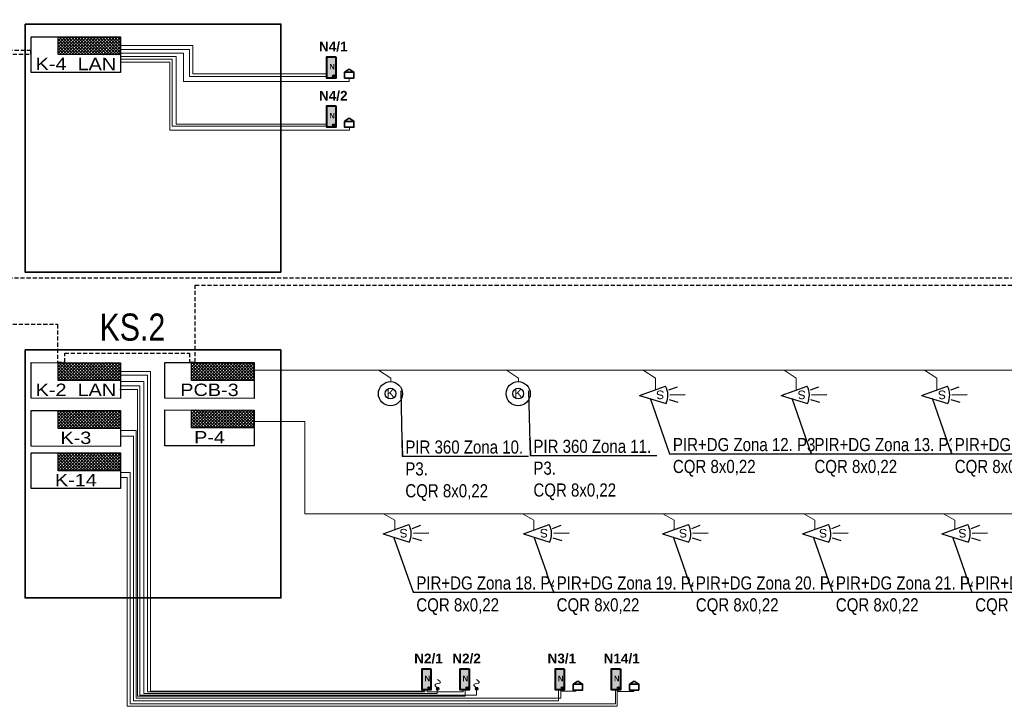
# Model space of a CAD drawing. Header units: millimetres. Extents: x -1662057 to -197461, y -941126 to 63888.
# Tile 23 of 209: x -1610095 to -1591966, y -758310 to -745672. Entities that reach past the tile are written whole.
import ezdxf
from ezdxf import colors
from ezdxf.entities.mleader import LeaderData, LeaderLine
from ezdxf.enums import TextEntityAlignment as Align
from ezdxf.math import Vec2, Vec3

# ---------------------------------------------------------------- set-up
doc = ezdxf.new("R2010")
doc.units = ezdxf.units.MM
doc.set_wipeout_variables(frame=1)
doc.linetypes.add('( DASHED )', pattern=[0.75, 0.5, -0.25])
for name, color, linetype in [('Apsardze', 5, 'CONTINUOUS'), ('ESS AS', 5, 'CONTINUOUS'), ('ESS_AS_iekartas', 102, 'CONTINUOUS'), ('UAS', 240, 'CONTINUOUS'), ('VS AS', 7, 'CONTINUOUS'), ('VS-AS_Iekartas', 5, 'CONTINUOUS')]:
    doc.layers.add(name, color=color, linetype=linetype)
for name, color, linetype, lineweight in [('AS', 1, 'CONTINUOUS', 18), ('AS_kabelis', 16, 'CONTINUOUS', 15), ('ESS PK', 250, 'CONTINUOUS', 9), ('VS_AS', 5, 'CONTINUOUS', 25)]:
    doc.layers.add(name, color=color, linetype=linetype, lineweight=lineweight)
doc.styles.add('DEL_Arial Narrow', font='ARIALN.TTF')
doc.styles.add('LV', font='arial.ttf')
doc.styles.add('MKM_Arial narrow', font='ARIALN.TTF')
doc.styles.add('ROMANS', font='arial.ttf', dxfattribs={"width": 0.8, "oblique": 15})
doc.styles.add('WMF-Arial0', font='arialbd.ttf')

# ---------------------------------------------------------------- blocks, each defined once
blk = doc.blocks.new('DEL_VS-AS_kontroles_panelis')
blk.add_wipeout([(-326, 261), (326, 261), (326, -1), (-326, -1)]).dxf.layer = 'AS_kabelis'
at = {"layer": 'VS-AS_Iekartas', "color": 0}
for p, q in [((-325, 260), (325, 260)), ((-325, 0), (-325, 260)), ((-130, 251.7), (-121.7, 260)), ((-130, 229.2), (-99.2, 260)), ((-130, 206.8), (-76.8, 260)), ((-130, 184.3), (-54.3, 260)), ((-130, 161.9), (-31.9, 260)), ((-130, 139.4), (-9.4, 260)), ((-17.7, 130), (-130, 242.3)), ((-40.2, 130), (-130, 219.8)), ((4.7, 130), (-125.3, 260)), ((-117, 130), (13, 260)), ((27.2, 130), (-102.8, 260)), ((-94.5, 130), (35.5, 260)), ((49.6, 130), (-80.4, 260)), ((-72.1, 130), (57.9, 260)), ((72.1, 130), (-57.9, 260)), ((-49.6, 130), (80.4, 260)), ((94.5, 130), (-35.5, 260)), ((-27.2, 130), (102.8, 260)), ((117, 130), (-13, 260)), ((-4.7, 130), (125.3, 260)), ((139.4, 130), (9.4, 260)), ((17.7, 130), (147.7, 260)), ((161.9, 130), (31.9, 260)), ((40.2, 130), (170.2, 260)), ((184.3, 130), (54.3, 260)), ((62.6, 130), (192.6, 260)), ((206.8, 130), (76.8, 260)), ((85.1, 130), (215.1, 260)), ((229.2, 130), (99.2, 260)), ((107.5, 130), (237.5, 260)), ((251.7, 130), (121.7, 260)), ((130, 130), (260, 260)), ((274.1, 130), (144.1, 260)), ((152.5, 130), (282.5, 260)), ((296.6, 130), (166.6, 260)), ((174.9, 130), (304.9, 260)), ((319, 130), (189, 260)), ((197.4, 130), (325, 257.6)), ((325, 146.5), (211.5, 260)), ((219.8, 130), (325, 235.2)), ((325, 168.9), (233.9, 260)), ((325, 191.4), (256.4, 260)), ((325, 213.8), (278.8, 260)), ((325, 236.3), (301.3, 260)), ((325, 258.7), (323.7, 260)), ((325, 260), (325, 0)), ((-62.6, 130), (-130, 197.4)), ((-85.1, 130), (-130, 174.9)), ((-107.5, 130), (-130, 152.5)), ((242.3, 130), (325, 212.7)), ((264.7, 130), (325, 190.3)), ((287.2, 130), (325, 167.8)), ((309.6, 130), (325, 145.4)), ((325, 0), (-325, 0))]:
    blk.add_line(p, q, dxfattribs=at)
blk.add_lwpolyline([(-130, 260), (325, 260), (325, 130), (-130, 130)], close=True, dxfattribs=at)
at = {"layer": 'VS-AS_Iekartas', "color": 0, "style": 'DEL_Arial Narrow', "width": 1.4}
blk.add_attdef('TIPS', text='', height=90, dxfattribs=at).set_placement((0, -10), align=Align.BOTTOM_CENTER)
blk = doc.blocks.new('_None')
blk = doc.blocks.new('pir')
at = {"layer": 'Apsardze'}
for p, q in [((-530, 1), (-797, 1)), ((-512, 81), (-665, 133)), ((0, 0), (-457, 153)), ((0, 0), (-457, -152)), ((-512, -84), (-662, -135))]:
    blk.add_line(p, q, dxfattribs=at)
blk.add_arc((-151, 1), 342, 153.6522, 206.5245, dxfattribs=at)

msp = doc.modelspace()

# ---------------------------------------------------------------- hatches: boundary and pattern name
at = {"layer": 'ESS AS', "true_color": 0xffffff, "transparency": 33554687}
h = msp.add_hatch(color=7, dxfattribs=at)
h.dxf.hatch_style = 1
h.paths.add_polyline_path([(-1604275.35912, -746353.91118), (-1604438.67114, -746353.91118), (-1604438.67114, -746744.812), (-1604275.35912, -746744.812)])
h = msp.add_hatch(color=7, dxfattribs=at)
h.dxf.hatch_style = 1
h.paths.add_polyline_path([(-1604275.35912, -747258.99074), (-1604438.67114, -747258.99074), (-1604438.67114, -747649.89156), (-1604275.35912, -747649.89156)])
h = msp.add_hatch(color=7, dxfattribs=at)
h.dxf.hatch_style = 1
h.paths.add_polyline_path([(-1602521.75426, -757617.10669), (-1602685.06627, -757617.10669), (-1602685.06627, -758008.00751), (-1602521.75426, -758008.00751)])
h = msp.add_hatch(color=7, dxfattribs=at)
h.dxf.hatch_style = 1
h.paths.add_polyline_path([(-1601820.93233, -757617.10669), (-1601984.24434, -757617.10669), (-1601984.24434, -758008.00751), (-1601820.93233, -758008.00751)])
h = msp.add_hatch(color=7, dxfattribs=at)
h.dxf.hatch_style = 1
h.paths.add_polyline_path([(-1600066.77634, -757617.10669), (-1600230.08835, -757617.10669), (-1600230.08835, -758008.00751), (-1600066.77634, -758008.00751)])
h = msp.add_hatch(color=7, dxfattribs=at)
h.dxf.hatch_style = 1
h.paths.add_polyline_path([(-1599034.24718, -757617.10669), (-1599197.55919, -757617.10669), (-1599197.55919, -758008.00751), (-1599034.24718, -758008.00751)])
at = {"layer": 'VS_AS', "lineweight": 20}
h = msp.add_hatch(color=1, dxfattribs=at)
h.dxf.hatch_style = 1
h.paths.add_polyline_path([(-1602425.19026, -757985.8325, 1), (-1602368.70576, -757985.8325, 1)])
h = msp.add_hatch(color=1, dxfattribs=at)
h.dxf.hatch_style = 1
h.paths.add_polyline_path([(-1601708.7991, -757985.8325, 1), (-1601652.3146, -757985.8325, 1)])

# ---------------------------------------------------------------- linework, layer by layer
at = {"layer": 'ESS AS', "color": 1, "lineweight": 35, "ltscale": 2, "transparency": 33554687}
for p, q in [((-1604027.44988, -746581.12162), (-1604113.0836, -746637.29827)), ((-1604025.66544, -746581.12162), (-1603940.03172, -746637.29827)), ((-1604027.44988, -747486.20118), (-1604113.0836, -747542.37782)), ((-1604025.66544, -747486.20118), (-1603940.03172, -747542.37782)), ((-1599818.8671, -757844.31713), (-1599904.50082, -757900.49378)), ((-1599817.08266, -757844.31713), (-1599731.44894, -757900.49378)), ((-1598782.54897, -757844.31713), (-1598868.18269, -757900.49378)), ((-1598780.76453, -757844.31713), (-1598695.13081, -757900.49378))]:
    msp.add_line(p, q, dxfattribs=at)
at = {"layer": 'ESS AS', "color": 5, "lineweight": 40, "ltscale": 2, "transparency": 33554687}
for points in [[(-1604275.35912, -746353.91118), (-1604275.35912, -746744.812), (-1604438.67114, -746744.812), (-1604438.67114, -746353.91118)], [(-1604275.35912, -747258.99074), (-1604275.35912, -747649.89156), (-1604438.67114, -747649.89156), (-1604438.67114, -747258.99074)], [(-1602521.75426, -757617.10669), (-1602521.75426, -758008.00751), (-1602685.06627, -758008.00751), (-1602685.06627, -757617.10669)], [(-1601820.93233, -757617.10669), (-1601820.93233, -758008.00751), (-1601984.24434, -758008.00751), (-1601984.24434, -757617.10669)], [(-1600066.77634, -757617.10669), (-1600066.77634, -758008.00751), (-1600230.08835, -758008.00751), (-1600230.08835, -757617.10669)], [(-1599034.24718, -757617.10669), (-1599034.24718, -758008.00751), (-1599197.55919, -758008.00751), (-1599197.55919, -757617.10669)]]:
    msp.add_lwpolyline(points, close=True, dxfattribs=at)
at = {"layer": 'ESS AS', "color": 1, "lineweight": 35, "ltscale": 2, "transparency": 33554687}
for points in [[(-1604113.17988, -746637.39916), (-1603940.4682, -746637.39916), (-1603940.4682, -746747.26841), (-1604113.17988, -746747.26841)], [(-1604113.17988, -747542.47872), (-1603940.4682, -747542.47872), (-1603940.4682, -747652.34797), (-1604113.17988, -747652.34797)], [(-1599904.5971, -757900.59467), (-1599731.88542, -757900.59467), (-1599731.88542, -758010.46392), (-1599904.5971, -758010.46392)], [(-1598868.27897, -757900.59467), (-1598695.56729, -757900.59467), (-1598695.56729, -758010.46392), (-1598868.27897, -758010.46392)]]:
    msp.add_lwpolyline(points, close=True, dxfattribs=at)
at = {"layer": 'ESS AS', "color": 5, "lineweight": 40, "ltscale": 2, "transparency": 33554687}
for centre in [(-1604312.16274, -746709.65222), (-1604312.16274, -747614.73178), (-1602558.55788, -757972.84773), (-1601857.73595, -757972.84773), (-1600103.57996, -757972.84773), (-1599071.0508, -757972.84773)]:
    msp.add_circle(centre, 16.76601, dxfattribs=at)
at = {"layer": 'ESS_AS_iekartas', "color": 6, "lineweight": 35}
msp.add_lwpolyline([(-1609996.35194, -745752.45985), (-1605284.74912, -745752.45985), (-1605284.74912, -750316.66463), (-1609996.35194, -750316.66463)], close=True, dxfattribs=at)
at = {"layer": 'ESS_AS_iekartas', "color": 5, "lineweight": 35}
msp.add_lwpolyline([(-1609996.35194, -751750.34689), (-1605284.74912, -751750.34689), (-1605284.74912, -756314.55167), (-1609996.35194, -756314.55167)], close=True, dxfattribs=at)
at = {"layer": 'UAS', "color": 5}
for centre, radius in [((-1603267.85955, -752555.32752), 222.20558), ((-1603267.55266, -752553.74207), 98.79327)]:
    msp.add_circle(centre, radius, dxfattribs=at)
at = {"layer": 'VS_AS', "color": 5, "lineweight": 20}
for points in [[(-1603261.04017, -752333.73196), (-1603261.04017, -752268.22564), (-1603485.82951, -752123.42377)], [(-1600909.19116, -752333.73196), (-1600909.19116, -752268.22564), (-1601133.9805, -752123.42377)], [(-1595796.55979, -752480.827), (-1595796.55979, -752268.22564), (-1596021.34914, -752123.42377)], [(-1593210.9657, -752480.827), (-1593210.9657, -752268.22564), (-1593435.75504, -752123.42377)], [(-1603188.84304, -755060.67789), (-1603188.84304, -754885.67251), (-1603395.85866, -754765.64295)], [(-1600630.32286, -755060.67789), (-1600630.32286, -754885.67251), (-1600837.33848, -754765.64295)], [(-1598043.97097, -755060.67789), (-1598043.97097, -754885.67251), (-1598250.98659, -754765.64295)], [(-1595452.79675, -755060.67789), (-1595452.79675, -754885.67251), (-1595659.81237, -754765.64295)], [(-1592878.01844, -755060.67789), (-1592878.01844, -754885.67251), (-1593085.03406, -754765.64295)]]:
    msp.add_lwpolyline(points, dxfattribs=at)
at = {"layer": 'VS_AS', "color": 1, "lineweight": 20}
for points in [[(-1601927.11555, -758005.80725), (-1601927.11555, -758043.76532), (-1602595.00788, -758043.76532), (-1602595.00788, -758007.01419)], [(-1599853.65261, -758011.23845), (-1599853.65261, -758029.13125), (-1600111.37156, -758029.13125), (-1600111.37156, -758007.97973)], [(-1598783.99153, -758013.5618), (-1598783.99153, -758038.18325), (-1599075.46677, -758038.18325), (-1599075.46677, -758010.15221)]]:
    msp.add_lwpolyline(points, dxfattribs=at)
for centre in [(-1602396.94801, -757985.8325), (-1601680.55685, -757985.8325)]:
    msp.add_circle(centre, 28.24225, dxfattribs=at)
for points in [[(-1602397.91248, -757976.75032), (-1602447.37577, -757910.18793), (-1602348.51807, -757872.89368), (-1602398.94583, -757818.4308)], [(-1601681.52132, -757976.75032), (-1601730.98461, -757910.18793), (-1601632.12691, -757872.89368), (-1601682.55467, -757818.4308)]]:
    msp.add_spline(points, degree=3, dxfattribs=at)

# ---------------------------------------------------------------- block references
at = {"layer": 'VS AS', "xscale": 1.0546875, "yscale": 1.0546875, "zscale": 1.0546875, "rotation": 181.564087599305}
msp.add_blockref('pir', (-1603404.16693, -755137.40166), dxfattribs=at)

# ---------------------------------------------------------------- texts
at = {"layer": 'AS', "color": 6, "style": 'LV', "width": 0.8}
msp.add_text('KS.2 ', height=500, dxfattribs=at).set_placement((-1608624.64971, -751579.88207))
at = {"layer": 'ESS AS', "color": 5, "transparency": 33554687, "style": 'WMF-Arial0'}
for p in [(-1604393.17912, -746584.98846), (-1604393.17912, -747490.06801), (-1602639.57425, -757848.18397), (-1601938.75232, -757848.18397), (-1600184.59633, -757848.18397), (-1599152.06718, -757848.18397)]:
    msp.add_text('N', height=99.93911, dxfattribs=at).set_placement(p)
at = {"layer": 'ESS PK', "color": 5, "style": 'WMF-Arial0'}
for s, p in [('N4/1', (-1604584.32732, -746254.93608)), ('N4/2', (-1604584.32732, -747160.01564)), ('N2/1', (-1602830.72246, -757518.13159)), ('N2/2', (-1602129.90052, -757518.13159)), ('N3/1', (-1600375.74454, -757518.13159)), ('N14/1', (-1599343.21538, -757518.13159))]:
    msp.add_text(s, height=178.4729, dxfattribs=at).set_placement(p)
at = {"layer": 'VS AS', "color": 5, "style": 'ROMANS'}
for s, rotation, p in [('K', 0.184298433, (-1603339.057, -752625.44999, 875.19667)), ('S', 181.564087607, (-1602952.76253, -755042.68211, 875.19667))]:
    msp.add_text(s, height=158.20312, rotation=rotation, dxfattribs=at).set_placement(p)

# ---------------------------------------------------------------- next in the draw order: block references
at = {"layer": 'ESS AS', "color": 6, "transparency": 33554687}
ref = msp.add_blockref('DEL_VS-AS_kontroles_panelis', (-1609060.0247, -746643.73798), dxfattribs=dict(at, xscale=2.53125, yscale=2.53125, zscale=2.53125, rotation=359.9240141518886))
ref.add_attrib('TIPS', 'K-4  LAN', dxfattribs={"layer": 'VS-AS_Iekartas', "height": 227.8125, "rotation": 359.92401415, "style": 'DEL_Arial Narrow', "width": 1.4}).set_placement((-1609060.05827, -746669.05046), align=Align.BOTTOM_CENTER)
ref = msp.add_blockref('DEL_VS-AS_kontroles_panelis', (-1609060.0247, -752641.62502), dxfattribs=dict(at, xscale=2.53125, yscale=2.53125, zscale=2.53125, rotation=359.9240141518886))
ref.add_attrib('TIPS', 'K-2  LAN', dxfattribs={"layer": 'VS-AS_Iekartas', "height": 227.8125, "rotation": 359.92401415, "style": 'DEL_Arial Narrow', "width": 1.4}).set_placement((-1609060.05827, -752666.9375), align=Align.BOTTOM_CENTER)
at = {"layer": 'ESS AS', "color": 116, "true_color": 0x136734, "transparency": 33554687}
ref = msp.add_blockref('DEL_VS-AS_kontroles_panelis', (-1606599.98572, -752641.23568), dxfattribs=dict(at, xscale=2.53125, yscale=2.53125, zscale=2.53125, rotation=359.9240141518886))
ref.add_attrib('TIPS', 'PCB-3', dxfattribs={"layer": 'VS-AS_Iekartas', "height": 227.8125, "rotation": 359.92401415, "style": 'DEL_Arial Narrow', "width": 1.4}).set_placement((-1606600.01929, -752666.54816), align=Align.BOTTOM_CENTER)
at = {"layer": 'ESS AS', "color": 6, "transparency": 33554687}
ref = msp.add_blockref('DEL_VS-AS_kontroles_panelis', (-1609060.0247, -753524.31596), dxfattribs=dict(at, xscale=2.53125, yscale=2.53125, zscale=2.53125, rotation=359.9240141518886))
ref.add_attrib('TIPS', 'K-3', dxfattribs={"layer": 'VS-AS_Iekartas', "height": 227.8125, "rotation": 359.92401415, "style": 'DEL_Arial Narrow', "width": 1.4}).set_placement((-1609060.05827, -753549.62843), align=Align.BOTTOM_CENTER)
at = {"layer": 'ESS AS', "color": 116, "true_color": 0x136734, "transparency": 33554687}
ref = msp.add_blockref('DEL_VS-AS_kontroles_panelis', (-1606599.98572, -753514.15045), dxfattribs=dict(at, xscale=2.53125, yscale=2.53125, zscale=2.53125, rotation=359.9240141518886))
ref.add_attrib('TIPS', 'P-4', dxfattribs={"layer": 'VS-AS_Iekartas', "height": 227.8125, "rotation": 359.92401415, "style": 'DEL_Arial Narrow', "width": 1.4}).set_placement((-1606600.01929, -753539.46293), align=Align.BOTTOM_CENTER)
at = {"layer": 'ESS AS', "color": 6, "transparency": 33554687}
ref = msp.add_blockref('DEL_VS-AS_kontroles_panelis', (-1609060.0247, -754302.12436), dxfattribs=dict(at, xscale=2.53125, yscale=2.53125, zscale=2.53125, rotation=359.9240141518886))
ref.add_attrib('TIPS', 'K-14', dxfattribs={"layer": 'VS-AS_Iekartas', "height": 227.8125, "rotation": 359.92401415, "style": 'DEL_Arial Narrow', "width": 1.4}).set_placement((-1609060.05827, -754327.43684), align=Align.BOTTOM_CENTER)

# ---------------------------------------------------------------- next in the draw order: leaders
at = {"layer": 'VS_AS', "color": 7}
ml = msp.add_multileader_mtext('Standard', dxfattribs=at)
ml.set_content('{\\C5;PIR 360 Zona \\fArial Narrow|b0|i0|c186|p34;10\\fArial Narrow|b0|i0|c0|p34;. P3.\\fArial Narrow|b0|i0|c186|p34;\\P}CQR 8x0,22', color=7, style='MKM_Arial narrow')
ml.set_leader_properties(color=256, linetype='ByLayer', lineweight=-1)
ml.set_arrow_properties(name='NONE')
ml.build(insert=Vec2(0, 0))
ml.multileader.update_dxf_attribs({"has_dogleg": 0, "text_left_attachment_type": 6, "text_right_attachment_type": 6, "dogleg_length": 0.36, "arrow_head_size": 90.58202})
ctx = ml.context
ctx.base_point, ctx.char_height, ctx.arrow_head_size, ctx.landing_gap_size, ctx.plane_origin = Vec3(-1603054.57567, -753706.19658), 241.55204301, 90.58202, 60.38801, Vec3(-1597759.85816, -767451.52886)
ctx.left_attachment, ctx.right_attachment, ctx.attachment_type = 6, 6, 1
notes = []
notes.append((ctx, [(0, (1, 1, 0), (-1603054.93567, -753706.19658), (1, 0), 0.36, [(0, [(-1603079.51421, -752504.73227)], 0, [])])]))
ctx.mtext.insert, ctx.mtext.width, ctx.mtext.defined_height, ctx.mtext.flow_direction = Vec3(-1602994.18766, -753416.33413), 2248.3884705, 597.96664, 5
ctx.mtext.has_bg_fill, ctx.mtext.bg_color, ctx.mtext.bg_scale_factor, ctx.mtext.bg_transparency, ctx.mtext.use_window_bg_color = 1, -1073741824, 1.2, 0, 1
ml = msp.add_multileader_mtext('Standard', dxfattribs=at)
ml.set_content('{\\C5;PIR+DG Zona 1\\fArial Narrow|b0|i0|c186|p34;8\\fArial Narrow|b0|i0|c0|p34;. P\\fArial Narrow|b0|i0|c186|p34;4\\P}CQR 8x0,22', color=7, style='MKM_Arial narrow')
ml.set_leader_properties(color=256, linetype='ByLayer', lineweight=-1)
ml.set_arrow_properties(name='NONE')
ml.build(insert=Vec2(0, 0))
ml.multileader.update_dxf_attribs({"has_dogleg": 0, "text_left_attachment_type": 6, "text_right_attachment_type": 6, "dogleg_length": 0.36, "arrow_head_size": 90.58202})
ctx = ml.context
ctx.base_point, ctx.char_height, ctx.arrow_head_size, ctx.landing_gap_size, ctx.plane_origin = Vec3(-1602851.82954, -756208.36677), 241.55204301, 90.58202, 60.38801, Vec3(-1597911.34614, -770922.38754)
ctx.left_attachment, ctx.right_attachment, ctx.attachment_type = 6, 6, 1
notes.append((ctx, [(0, (1, 1, 0), (-1602852.18954, -756208.36677), (1, 0), 0.36, [(0, [(-1603209.1657, -755187.70766)], 0, [])])]))
ctx.mtext.insert, ctx.mtext.width, ctx.mtext.defined_height, ctx.mtext.flow_direction = Vec3(-1602791.44153, -755918.50431), 2555.3651324, 597.96664, 5
ctx.mtext.has_bg_fill, ctx.mtext.bg_color, ctx.mtext.bg_scale_factor, ctx.mtext.bg_transparency, ctx.mtext.use_window_bg_color = 1, -1073741824, 1.2, 0, 1
for ctx, leaders in notes:
    for number, flags, end, landing, length, lines in leaders:
        leader = LeaderData()
        leader.index, (leader.has_last_leader_line, leader.has_dogleg_vector, leader.attachment_direction) = number, flags
        leader.last_leader_point, leader.dogleg_vector, leader.dogleg_length = Vec3(end), Vec3(landing), length
        for number, points, colour, breaks in lines:
            line = LeaderLine()
            line.index, line.vertices, line.color, line.breaks = number, Vec3.list(points), colors.encode_raw_color(colour), breaks
            leader.lines.append(line)
        ctx.leaders.append(leader)

# ---------------------------------------------------------------- next in the draw order: linework, layer by layer
at = {"layer": 'UAS', "color": 5}
for centre, radius in [((-1600916.01054, -752555.32752), 222.20558), ((-1600915.70365, -752553.74207), 98.79327)]:
    msp.add_circle(centre, radius, dxfattribs=at)
at = {"layer": 'VS_AS', "color": 6, "linetype": '( DASHED )', "lineweight": 30, "ltscale": 150}
for points in [[(-1577378.85195, -750428.64751), (-1610445.27443, -750428.64751), (-1610445.27443, -746303.0465), (-1609887.33117, -746303.0465), (-1609887.33117, -746240.10491), (-1610433.35639, -746240.10491), (-1610433.35639, -740166.06036), (-1609887.53784, -740166.06036), (-1609887.53784, -740107.01113), (-1610422.95395, -740107.01113), (-1610422.95395, -734457.98827), (-1609886.02225, -734457.98827), (-1609886.02225, -734385.87398), (-1610419.78499, -734385.87398), (-1610419.78499, -728712.1995), (-1609893.18685, -728712.1995)], [(-1610559.4947, -751753.83051), (-1610559.4947, -751278.14777), (-1609401.17169, -751278.14777), (-1609401.17169, -751977.53566), (-1609264.28648, -751977.53566), (-1609264.28648, -751808.44425), (-1606965.20752, -751808.44425), (-1606965.20752, -751976.08734), (-1606862.28527, -751976.08734), (-1606862.28527, -750558.87565), (-1577365.90056, -750558.87565)]]:
    msp.add_lwpolyline(points, dxfattribs=at)
at = {"layer": 'VS_AS', "color": 1, "lineweight": 20}
for points in [[(-1608231.75733, -746148.95124), (-1606905.27288, -746148.95124), (-1606905.27288, -746668.32498), (-1604446.29932, -746668.32498)], [(-1604031.09694, -746744.06006), (-1604031.09694, -746812.22164), (-1607075.91437, -746812.22164), (-1607075.91437, -746288.50295), (-1608239.47305, -746288.50295)], [(-1608231.68844, -746352.10835), (-1607212.11067, -746352.10835), (-1607212.11067, -747592.50426), (-1604438.72137, -747592.50426)], [(-1604023.519, -747648.08355), (-1604023.519, -747707.2233), (-1607328.81099, -747707.2233), (-1607328.81099, -746454.1546), (-1608225.07496, -746454.1546)], [(-1602637.09991, -758009.45823), (-1602637.09991, -758043.13168), (-1607740.36218, -758043.13168), (-1607740.36218, -752215.48263), (-1608236.09742, -752215.48263)], [(-1602406.3171, -757987.25065), (-1602406.3171, -758074.63265), (-1607806.97919, -758074.63265), (-1607806.97919, -752328.24041), (-1608230.31063, -752328.24041)], [(-1601681.38353, -758005.68656), (-1601681.38353, -758101.849), (-1607880.003, -758101.849), (-1607880.003, -752409.97999), (-1608231.2062, -752409.97999)]]:
    msp.add_lwpolyline(points, dxfattribs=at)
at = {"layer": 'VS_AS', "color": 6, "lineweight": 20}
for points in [[(-1604435.96576, -746719.31792), (-1606965.68975, -746719.31792), (-1606965.68975, -746217.4749), (-1608228.65726, -746217.4749)], [(-1604452.01722, -747630.10024), (-1607288.30344, -747630.10024), (-1607288.30344, -746398.66582), (-1608237.88857, -746398.66582)], [(-1602666.44721, -758007.79869), (-1602666.44721, -758028.98038), (-1607683.66539, -758028.98038), (-1607683.66539, -752146.53655), (-1608230.58619, -752146.53655)], [(-1608251.18442, -752477.80967), (-1607928.22627, -752477.80967), (-1607928.22627, -758124.81091), (-1601891.70589, -758124.81091), (-1601891.70589, -758011.47984)]]:
    msp.add_lwpolyline(points, dxfattribs=at)

# ---------------------------------------------------------------- next in the draw order: block references
at = {"layer": 'VS AS', "xscale": 1.0546875, "yscale": 1.0546875, "zscale": 1.0546875, "rotation": 181.564087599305}
msp.add_blockref('pir', (-1600820.29509, -755137.40166), dxfattribs=at)

# ---------------------------------------------------------------- next in the draw order: texts
at = {"layer": 'VS AS', "color": 5, "style": 'ROMANS'}
for s, rotation, p in [('K', 0.184298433, (-1600987.20799, -752625.44999, 875.19667)), ('S', 181.564087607, (-1600368.89069, -755042.68211, 875.19667))]:
    msp.add_text(s, height=158.20312, rotation=rotation, dxfattribs=at).set_placement(p)

# ---------------------------------------------------------------- next in the draw order: leaders
at = {"layer": 'VS_AS', "color": 7}
ml = msp.add_multileader_mtext('Standard', dxfattribs=at)
ml.set_content('{\\C5;PIR 360 Zona 1\\fArial Narrow|b0|i0|c186|p34;1\\fArial Narrow|b0|i0|c0|p34;. P3.\\fArial Narrow|b0|i0|c186|p34;\\P}CQR 8x0,22', color=7, style='MKM_Arial narrow')
ml.set_leader_properties(color=256, linetype='ByLayer', lineweight=-1)
ml.set_arrow_properties(name='NONE')
ml.build(insert=Vec2(0, 0))
ml.multileader.update_dxf_attribs({"has_dogleg": 0, "text_left_attachment_type": 6, "text_right_attachment_type": 6, "dogleg_length": 0.36, "arrow_head_size": 90.58202})
ctx = ml.context
ctx.base_point, ctx.char_height, ctx.arrow_head_size, ctx.landing_gap_size, ctx.plane_origin = Vec3(-1600696.38875, -753692.43754), 241.55204301, 90.58202, 60.38801, Vec3(-1595408.00916, -767451.52886)
ctx.left_attachment, ctx.right_attachment, ctx.attachment_type = 6, 6, 1
notes = []
notes.append((ctx, [(0, (1, 1, 0), (-1600696.74875, -753692.43754), (1, 0), 0.36, [(0, [(-1600727.6652, -752504.73227)], 0, [])])]))
ctx.mtext.insert, ctx.mtext.width, ctx.mtext.defined_height, ctx.mtext.flow_direction = Vec3(-1600636.00073, -753402.57509), 2248.3884705, 597.96664, 5
ctx.mtext.has_bg_fill, ctx.mtext.bg_color, ctx.mtext.bg_scale_factor, ctx.mtext.bg_transparency, ctx.mtext.use_window_bg_color = 1, -1073741824, 1.2, 0, 1
ml = msp.add_multileader_mtext('Standard', dxfattribs=at)
ml.set_content('{\\C5;PIR+DG Zona 1\\fArial Narrow|b0|i0|c186|p34;9\\fArial Narrow|b0|i0|c0|p34;. P\\fArial Narrow|b0|i0|c186|p34;4\\P}CQR 8x0,22', color=7, style='MKM_Arial narrow')
ml.set_leader_properties(color=256, linetype='ByLayer', lineweight=-1)
ml.set_arrow_properties(name='NONE')
ml.build(insert=Vec2(0, 0))
ml.multileader.update_dxf_attribs({"has_dogleg": 0, "text_left_attachment_type": 6, "text_right_attachment_type": 6, "dogleg_length": 0.36, "arrow_head_size": 90.58202})
ctx = ml.context
ctx.base_point, ctx.char_height, ctx.arrow_head_size, ctx.landing_gap_size, ctx.plane_origin = Vec3(-1600267.9577, -756208.36677), 241.55204301, 90.58202, 60.38801, Vec3(-1595327.4743, -770922.38754)
ctx.left_attachment, ctx.right_attachment, ctx.attachment_type = 6, 6, 1
notes.append((ctx, [(0, (1, 1, 0), (-1600268.3177, -756208.36677), (1, 0), 0.36, [(0, [(-1600625.29386, -755187.70766)], 0, [])])]))
ctx.mtext.insert, ctx.mtext.width, ctx.mtext.defined_height, ctx.mtext.flow_direction = Vec3(-1600207.56969, -755918.50431), 2555.3651324, 597.96664, 5
ctx.mtext.has_bg_fill, ctx.mtext.bg_color, ctx.mtext.bg_scale_factor, ctx.mtext.bg_transparency, ctx.mtext.use_window_bg_color = 1, -1073741824, 1.2, 0, 1
for ctx, leaders in notes:
    for number, flags, end, landing, length, lines in leaders:
        leader = LeaderData()
        leader.index, (leader.has_last_leader_line, leader.has_dogleg_vector, leader.attachment_direction) = number, flags
        leader.last_leader_point, leader.dogleg_vector, leader.dogleg_length = Vec3(end), Vec3(landing), length
        for number, points, colour, breaks in lines:
            line = LeaderLine()
            line.index, line.vertices, line.color, line.breaks = number, Vec3.list(points), colors.encode_raw_color(colour), breaks
            leader.lines.append(line)
        ctx.leaders.append(leader)

# ---------------------------------------------------------------- next in the draw order: linework, layer by layer
at = {"layer": 'VS_AS', "color": 5, "lineweight": 20}
for points in [[(-1585509.3646, -752451.80025), (-1585509.3646, -752122.45822), (-1605776.77941, -752122.45822)], [(-1598388.69848, -752480.827), (-1598388.69848, -752268.22564), (-1598613.48782, -752123.42377)]]:
    msp.add_lwpolyline(points, dxfattribs=at)
at = {"layer": 'VS_AS', "color": 1, "lineweight": 20}
for points in [[(-1608229.75951, -753232.44494), (-1607952.54458, -753232.44494), (-1607952.54458, -758157.57916), (-1600129.35195, -758157.57916), (-1600129.35195, -758011.69105)], [(-1608228.93282, -754005.24457), (-1608060.70249, -754005.24457), (-1608060.70249, -758265.56955), (-1599125.61898, -758265.56955), (-1599125.61898, -758013.26007)]]:
    msp.add_lwpolyline(points, dxfattribs=at)
at = {"layer": 'VS_AS', "color": 6, "lineweight": 20}
for points in [[(-1600176.12852, -758011.17811), (-1600176.12852, -758207.99882), (-1607999.7345, -758207.99882), (-1607999.7345, -753340.31464), (-1608235.61519, -753340.31464)], [(-1599094.96275, -758009.24701), (-1599094.96275, -758309.53211), (-1608118.29486, -758309.53211), (-1608118.29486, -754098.78193), (-1608232.10178, -754098.78193)]]:
    msp.add_lwpolyline(points, dxfattribs=at)

# ---------------------------------------------------------------- next in the draw order: block references
at = {"layer": 'VS AS', "xscale": 1.0546875, "yscale": 1.0546875, "zscale": 1.0546875, "rotation": 181.564087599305}
for p in [(-1598679.93958, -752590.25868), (-1598257.91706, -755137.40166)]:
    msp.add_blockref('pir', p, dxfattribs=at)

# ---------------------------------------------------------------- next in the draw order: texts
at = {"layer": 'VS AS', "color": 5, "style": 'ROMANS'}
for p in [(-1598228.53518, -752495.53912, 875.19667), (-1597806.51265, -755042.68211, 875.19667)]:
    msp.add_text('S', height=158.20312, rotation=181.564087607, dxfattribs=at).set_placement(p)

# ---------------------------------------------------------------- next in the draw order: leaders
at = {"layer": 'VS_AS', "color": 7}
ml = msp.add_multileader_mtext('Standard', dxfattribs=at)
ml.set_content('{\\C5;PIR+DG Zona 1\\fArial Narrow|b0|i0|c186|p34;2\\fArial Narrow|b0|i0|c0|p34;. P3\\fArial Narrow|b0|i0|c186|p34;\\P}CQR 8x0,22', color=7, style='MKM_Arial narrow')
ml.set_leader_properties(color=256, linetype='ByLayer', lineweight=-1)
ml.set_arrow_properties(name='NONE')
ml.build(insert=Vec2(0, 0))
ml.multileader.update_dxf_attribs({"has_dogleg": 0, "text_left_attachment_type": 6, "text_right_attachment_type": 6, "dogleg_length": 0.36, "arrow_head_size": 90.58202})
ctx = ml.context
ctx.base_point, ctx.char_height, ctx.arrow_head_size, ctx.landing_gap_size, ctx.plane_origin = Vec3(-1598127.60219, -753661.22378), 241.55204301, 90.58202, 60.38801, Vec3(-1593187.11879, -768375.24455)
ctx.left_attachment, ctx.right_attachment, ctx.attachment_type = 6, 6, 1
notes = []
notes.append((ctx, [(0, (1, 1, 0), (-1598127.96219, -753661.22378), (1, 0), 0.36, [(0, [(-1598484.93835, -752640.56467)], 0, [])])]))
ctx.mtext.insert, ctx.mtext.width, ctx.mtext.defined_height, ctx.mtext.flow_direction = Vec3(-1598067.21418, -753371.36133), 2555.3651324, 597.96664, 5
ctx.mtext.has_bg_fill, ctx.mtext.bg_color, ctx.mtext.bg_scale_factor, ctx.mtext.bg_transparency, ctx.mtext.use_window_bg_color = 1, -1073741824, 1.2, 0, 1
ml = msp.add_multileader_mtext('Standard', dxfattribs=at)
ml.set_content('{\\C5;PIR+DG Zona \\fArial Narrow|b0|i0|c186|p34;20\\fArial Narrow|b0|i0|c0|p34;. P\\fArial Narrow|b0|i0|c186|p34;4\\P}CQR 8x0,22', color=7, style='MKM_Arial narrow')
ml.set_leader_properties(color=256, linetype='ByLayer', lineweight=-1)
ml.set_arrow_properties(name='NONE')
ml.build(insert=Vec2(0, 0))
ml.multileader.update_dxf_attribs({"has_dogleg": 0, "text_left_attachment_type": 6, "text_right_attachment_type": 6, "dogleg_length": 0.36, "arrow_head_size": 90.58202})
ctx = ml.context
ctx.base_point, ctx.char_height, ctx.arrow_head_size, ctx.landing_gap_size, ctx.plane_origin = Vec3(-1597705.57966, -756208.36677), 241.55204301, 90.58202, 60.38801, Vec3(-1592765.09627, -770922.38754)
ctx.left_attachment, ctx.right_attachment, ctx.attachment_type = 6, 6, 1
notes.append((ctx, [(0, (1, 1, 0), (-1597705.93966, -756208.36677), (1, 0), 0.36, [(0, [(-1598062.91583, -755187.70766)], 0, [])])]))
ctx.mtext.insert, ctx.mtext.width, ctx.mtext.defined_height, ctx.mtext.flow_direction = Vec3(-1597645.19165, -755918.50431), 2555.3651324, 597.96664, 5
ctx.mtext.has_bg_fill, ctx.mtext.bg_color, ctx.mtext.bg_scale_factor, ctx.mtext.bg_transparency, ctx.mtext.use_window_bg_color = 1, -1073741824, 1.2, 0, 1
for ctx, leaders in notes:
    for number, flags, end, landing, length, lines in leaders:
        leader = LeaderData()
        leader.index, (leader.has_last_leader_line, leader.has_dogleg_vector, leader.attachment_direction) = number, flags
        leader.last_leader_point, leader.dogleg_vector, leader.dogleg_length = Vec3(end), Vec3(landing), length
        for number, points, colour, breaks in lines:
            line = LeaderLine()
            line.index, line.vertices, line.color, line.breaks = number, Vec3.list(points), colors.encode_raw_color(colour), breaks
            leader.lines.append(line)
        ctx.leaders.append(leader)

# ---------------------------------------------------------------- next in the draw order: block references
at = {"layer": 'VS AS', "xscale": 1.0546875, "yscale": 1.0546875, "zscale": 1.0546875, "rotation": 181.564087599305}
for p in [(-1596074.50505, -752590.25868), (-1595679.69423, -755137.40166)]:
    msp.add_blockref('pir', p, dxfattribs=at)

# ---------------------------------------------------------------- next in the draw order: texts
at = {"layer": 'VS AS', "color": 5, "style": 'ROMANS'}
for p in [(-1595623.10065, -752495.53912, 875.19667), (-1595228.28983, -755042.68211, 875.19667)]:
    msp.add_text('S', height=158.20312, rotation=181.564087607, dxfattribs=at).set_placement(p)

# ---------------------------------------------------------------- next in the draw order: leaders
at = {"layer": 'VS_AS', "color": 7}
ml = msp.add_multileader_mtext('Standard', dxfattribs=at)
ml.set_content('{\\C5;PIR+DG Zona 1\\fArial Narrow|b0|i0|c186|p34;3\\fArial Narrow|b0|i0|c0|p34;. P3\\fArial Narrow|b0|i0|c186|p34;\\P}CQR 8x0,22', color=7, style='MKM_Arial narrow')
ml.set_leader_properties(color=256, linetype='ByLayer', lineweight=-1)
ml.set_arrow_properties(name='NONE')
ml.build(insert=Vec2(0, 0))
ml.multileader.update_dxf_attribs({"has_dogleg": 0, "text_left_attachment_type": 6, "text_right_attachment_type": 6, "dogleg_length": 0.36, "arrow_head_size": 90.58202})
ctx = ml.context
ctx.base_point, ctx.char_height, ctx.arrow_head_size, ctx.landing_gap_size, ctx.plane_origin = Vec3(-1595522.16766, -753661.22378), 241.55204301, 90.58202, 60.38801, Vec3(-1590581.68426, -768375.24455)
ctx.left_attachment, ctx.right_attachment, ctx.attachment_type = 6, 6, 1
notes = []
notes.append((ctx, [(0, (1, 1, 0), (-1595522.52766, -753661.22378), (1, 0), 0.36, [(0, [(-1595879.50382, -752640.56467)], 0, [])])]))
ctx.mtext.insert, ctx.mtext.width, ctx.mtext.defined_height, ctx.mtext.flow_direction = Vec3(-1595461.77965, -753371.36133), 2555.3651324, 597.96664, 5
ctx.mtext.has_bg_fill, ctx.mtext.bg_color, ctx.mtext.bg_scale_factor, ctx.mtext.bg_transparency, ctx.mtext.use_window_bg_color = 1, -1073741824, 1.2, 0, 1
ml = msp.add_multileader_mtext('Standard', dxfattribs=at)
ml.set_content('{\\C5;PIR+DG Zona \\fArial Narrow|b0|i0|c186|p34;21\\fArial Narrow|b0|i0|c0|p34;. P\\fArial Narrow|b0|i0|c186|p34;4\\P}CQR 8x0,22', color=7, style='MKM_Arial narrow')
ml.set_leader_properties(color=256, linetype='ByLayer', lineweight=-1)
ml.set_arrow_properties(name='NONE')
ml.build(insert=Vec2(0, 0))
ml.multileader.update_dxf_attribs({"has_dogleg": 0, "text_left_attachment_type": 6, "text_right_attachment_type": 6, "dogleg_length": 0.36, "arrow_head_size": 90.58202})
ctx = ml.context
ctx.base_point, ctx.char_height, ctx.arrow_head_size, ctx.landing_gap_size, ctx.plane_origin = Vec3(-1595127.35684, -756208.36677), 241.55204301, 90.58202, 60.38801, Vec3(-1590186.87344, -770922.38754)
ctx.left_attachment, ctx.right_attachment, ctx.attachment_type = 6, 6, 1
notes.append((ctx, [(0, (1, 1, 0), (-1595127.71684, -756208.36677), (1, 0), 0.36, [(0, [(-1595484.693, -755187.70766)], 0, [])])]))
ctx.mtext.insert, ctx.mtext.width, ctx.mtext.defined_height, ctx.mtext.flow_direction = Vec3(-1595066.96882, -755918.50431), 2555.3651324, 597.96664, 5
ctx.mtext.has_bg_fill, ctx.mtext.bg_color, ctx.mtext.bg_scale_factor, ctx.mtext.bg_transparency, ctx.mtext.use_window_bg_color = 1, -1073741824, 1.2, 0, 1
for ctx, leaders in notes:
    for number, flags, end, landing, length, lines in leaders:
        leader = LeaderData()
        leader.index, (leader.has_last_leader_line, leader.has_dogleg_vector, leader.attachment_direction) = number, flags
        leader.last_leader_point, leader.dogleg_vector, leader.dogleg_length = Vec3(end), Vec3(landing), length
        for number, points, colour, breaks in lines:
            line = LeaderLine()
            line.index, line.vertices, line.color, line.breaks = number, Vec3.list(points), colors.encode_raw_color(colour), breaks
            leader.lines.append(line)
        ctx.leaders.append(leader)

# ---------------------------------------------------------------- next in the draw order: block references
at = {"layer": 'VS AS', "xscale": 1.0546875, "yscale": 1.0546875, "zscale": 1.0546875, "rotation": 181.564087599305}
for p in [(-1593490.63321, -752590.25868), (-1593113.38944, -755137.40166)]:
    msp.add_blockref('pir', p, dxfattribs=at)

# ---------------------------------------------------------------- next in the draw order: texts
at = {"layer": 'VS AS', "color": 5, "style": 'ROMANS'}
for p in [(-1593039.22881, -752495.53912, 875.19667), (-1592661.98504, -755042.68211, 875.19667)]:
    msp.add_text('S', height=158.20312, rotation=181.564087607, dxfattribs=at).set_placement(p)

# ---------------------------------------------------------------- next in the draw order: leaders
at = {"layer": 'VS_AS', "color": 7}
ml = msp.add_multileader_mtext('Standard', dxfattribs=at)
ml.set_content('{\\C5;PIR+DG Zona 1\\fArial Narrow|b0|i0|c186|p34;4\\fArial Narrow|b0|i0|c0|p34;. P3\\fArial Narrow|b0|i0|c186|p34;\\P}CQR 8x0,22', color=7, style='MKM_Arial narrow')
ml.set_leader_properties(color=256, linetype='ByLayer', lineweight=-1)
ml.set_arrow_properties(name='NONE')
ml.build(insert=Vec2(0, 0))
ml.multileader.update_dxf_attribs({"has_dogleg": 0, "text_left_attachment_type": 6, "text_right_attachment_type": 6, "dogleg_length": 0.36, "arrow_head_size": 90.58202})
ctx = ml.context
ctx.base_point, ctx.char_height, ctx.arrow_head_size, ctx.landing_gap_size, ctx.plane_origin = Vec3(-1592938.29582, -753661.22378), 241.55204301, 90.58202, 60.38801, Vec3(-1587997.81243, -768375.24455)
ctx.left_attachment, ctx.right_attachment, ctx.attachment_type = 6, 6, 1
notes = []
notes.append((ctx, [(0, (1, 1, 0), (-1592938.65582, -753661.22378), (1, 0), 0.36, [(0, [(-1593295.63199, -752640.56467)], 0, [])])]))
ctx.mtext.insert, ctx.mtext.width, ctx.mtext.defined_height, ctx.mtext.flow_direction = Vec3(-1592877.90781, -753371.36133), 2555.3651324, 597.96664, 5
ctx.mtext.has_bg_fill, ctx.mtext.bg_color, ctx.mtext.bg_scale_factor, ctx.mtext.bg_transparency, ctx.mtext.use_window_bg_color = 1, -1073741824, 1.2, 0, 1
ml = msp.add_multileader_mtext('Standard', dxfattribs=at)
ml.set_content('{\\C5;PIR+DG Zona \\fArial Narrow|b0|i0|c186|p34;22\\fArial Narrow|b0|i0|c0|p34;. P\\fArial Narrow|b0|i0|c186|p34;4\\P}CQR 8x0,22', color=7, style='MKM_Arial narrow')
ml.set_leader_properties(color=256, linetype='ByLayer', lineweight=-1)
ml.set_arrow_properties(name='NONE')
ml.build(insert=Vec2(0, 0))
ml.multileader.update_dxf_attribs({"has_dogleg": 0, "text_left_attachment_type": 6, "text_right_attachment_type": 6, "dogleg_length": 0.36, "arrow_head_size": 90.58202})
ctx = ml.context
ctx.base_point, ctx.char_height, ctx.arrow_head_size, ctx.landing_gap_size, ctx.plane_origin = Vec3(-1592561.05205, -756208.36677), 241.55204301, 90.58202, 60.38801, Vec3(-1587620.56865, -770922.38754)
ctx.left_attachment, ctx.right_attachment, ctx.attachment_type = 6, 6, 1
notes.append((ctx, [(0, (1, 1, 0), (-1592561.41205, -756208.36677), (1, 0), 0.36, [(0, [(-1592918.38821, -755187.70766)], 0, [])])]))
ctx.mtext.insert, ctx.mtext.width, ctx.mtext.defined_height, ctx.mtext.flow_direction = Vec3(-1592500.66404, -755918.50431), 2555.3651324, 597.96664, 5
ctx.mtext.has_bg_fill, ctx.mtext.bg_color, ctx.mtext.bg_scale_factor, ctx.mtext.bg_transparency, ctx.mtext.use_window_bg_color = 1, -1073741824, 1.2, 0, 1
for ctx, leaders in notes:
    for number, flags, end, landing, length, lines in leaders:
        leader = LeaderData()
        leader.index, (leader.has_last_leader_line, leader.has_dogleg_vector, leader.attachment_direction) = number, flags
        leader.last_leader_point, leader.dogleg_vector, leader.dogleg_length = Vec3(end), Vec3(landing), length
        for number, points, colour, breaks in lines:
            line = LeaderLine()
            line.index, line.vertices, line.color, line.breaks = number, Vec3.list(points), colors.encode_raw_color(colour), breaks
            leader.lines.append(line)
        ctx.leaders.append(leader)

# ---------------------------------------------------------------- next in the draw order: linework, layer by layer
at = {"layer": 'VS_AS', "color": 5, "lineweight": 20}
msp.add_lwpolyline([(-1587518.96616, -755087.98476), (-1587518.96616, -754765.37139), (-1604844.48577, -754765.37139), (-1604844.48577, -753068.39248), (-1605765.89473, -753068.39248)], dxfattribs=at)

doc.saveas('drawing.dxf')
